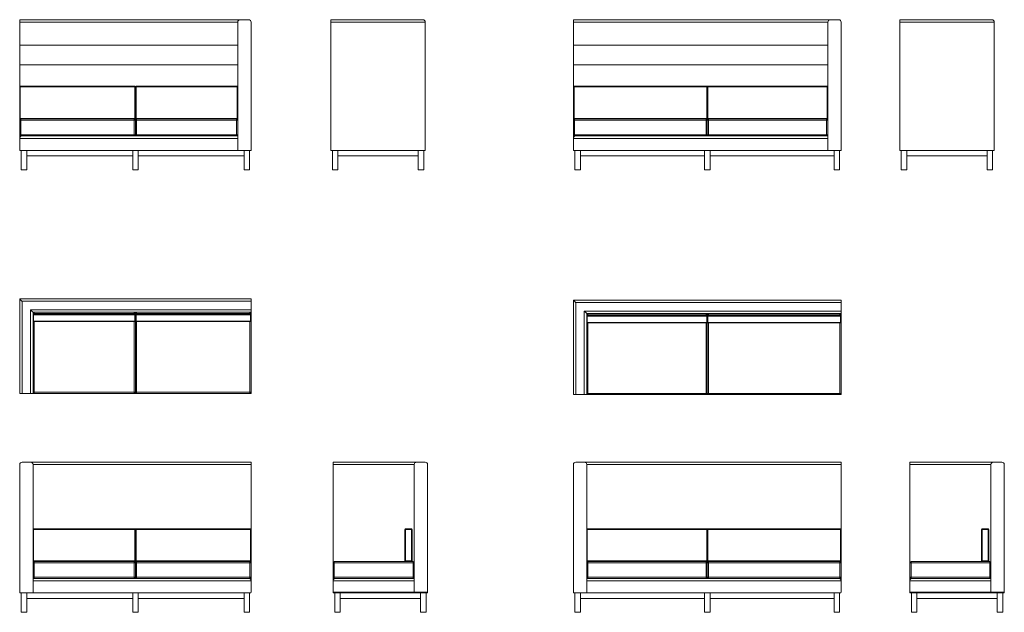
# Model space of a CAD drawing. Header units: millimetres. Extents: x 71 to 61091, y -7 to 19089.
# Tile 7 of 10: x 19212 to 27338, y 9445 to 14340. Entities that reach past the tile are written whole.
import ezdxf

# ---------------------------------------------------------------- set-up
doc = ezdxf.new("R2010")
doc.units = ezdxf.units.MM

msp = doc.modelspace()

# ---------------------------------------------------------------- linework, layer by layer
at = {"color": 7, "linetype": 'Continuous', "lineweight": 15}
for p, q in [((19211.8, 14319.8), (19211.8, 14339.8)), ((19211.8, 14339.8), (21031.8, 14339.8)), ((21011.8, 14319.8), (19211.8, 14319.8)), ((19211.8, 14128), (19211.8, 14319.8)), ((21011.8, 14319.8), (21011.8, 13259.8)), ((21031.8, 14339.8), (21101.8, 14339.8)), ((21121.8, 14319.8), (21121.8, 13259.8)), ((21779.2, 14339.8), (22539.2, 14339.8)), ((21779.2, 14319.8), (21779.2, 14339.8)), ((22559.2, 14319.8), (21779.2, 14319.8)), ((21779.2, 14319.8), (21779.2, 13259.8)), ((22559.2, 14319.8), (22559.2, 13259.8)), ((23781.7, 14319.8), (23781.7, 14339.8)), ((23781.7, 14339.8), (25901.7, 14339.8)), ((25881.7, 14319.8), (23781.7, 14319.8)), ((23781.7, 14128), (23781.7, 14319.8)), ((25881.7, 14319.8), (25881.7, 13259.8)), ((25901.7, 14339.8), (25971.7, 14339.8)), ((25991.7, 14319.8), (25991.7, 13259.8)), ((26474.9, 14339.8), (27234.9, 14339.8)), ((26474.9, 14319.8), (26474.9, 14339.8)), ((27254.9, 14319.8), (26474.9, 14319.8)), ((26474.9, 14319.8), (26474.9, 13259.8)), ((27254.9, 14319.8), (27254.9, 13259.8)), ((21011.8, 14128), (19211.8, 14128)), ((19211.8, 13967.8), (19211.8, 14128)), ((25881.7, 14128), (23781.7, 14128)), ((23781.7, 13967.8), (23781.7, 14128)), ((19211.8, 13784.8), (19211.8, 13967.8)), ((21011.8, 13967.8), (19211.8, 13967.8)), ((25881.7, 13967.8), (23781.7, 13967.8)), ((23781.7, 13784.8), (23781.7, 13967.8)), ((19211.8, 13784.8), (19216.8, 13784.8)), ((19211.8, 13524.8), (19211.8, 13784.8)), ((19216.8, 13789.8), (19216.8, 13784.8)), ((19216.8, 13789.8), (20161.8, 13789.8)), ((19216.8, 13784.8), (19216.8, 13524.8)), ((20161.8, 13784.8), (19216.8, 13784.8)), ((20161.8, 13789.8), (20161.8, 13784.8)), ((20161.8, 13784.8), (20166.8, 13784.8)), ((20161.8, 13524.8), (20161.8, 13784.8)), ((20166.8, 13524.8), (20166.8, 13784.8)), ((20166.8, 13784.8), (20171.8, 13784.8)), ((20171.8, 13784.8), (20171.8, 13789.8)), ((20171.8, 13789.8), (21006.8, 13789.8)), ((20171.8, 13784.8), (20171.8, 13524.8)), ((21006.8, 13784.8), (20171.8, 13784.8)), ((21006.8, 13784.8), (21006.8, 13789.8)), ((21006.8, 13784.8), (21011.8, 13784.8)), ((21006.8, 13524.8), (21006.8, 13784.8)), ((23781.7, 13784.8), (23786.7, 13784.8)), ((23781.7, 13524.8), (23781.7, 13784.8)), ((23786.7, 13789.8), (23786.7, 13784.8)), ((23786.7, 13789.8), (24881.7, 13789.8)), ((23786.7, 13784.8), (23786.7, 13524.8)), ((24881.7, 13784.8), (23786.7, 13784.8)), ((24881.7, 13789.8), (24881.7, 13784.8)), ((24881.7, 13784.8), (24886.7, 13784.8)), ((24881.7, 13524.8), (24881.7, 13784.8)), ((24886.7, 13524.8), (24886.7, 13784.8)), ((24886.7, 13784.8), (24891.7, 13784.8)), ((24891.7, 13784.8), (24891.7, 13789.8)), ((24891.7, 13789.8), (25876.7, 13789.8)), ((24891.7, 13784.8), (24891.7, 13524.8)), ((25876.7, 13784.8), (24891.7, 13784.8)), ((25876.7, 13784.8), (25876.7, 13789.8)), ((25876.7, 13784.8), (25881.7, 13784.8)), ((25876.7, 13524.8), (25876.7, 13784.8)), ((19211.8, 13524.8), (19216.8, 13524.8)), ((19211.8, 13519.8), (19211.8, 13524.8)), ((19216.8, 13519.8), (19211.8, 13519.8)), ((19211.8, 13519.8), (19211.8, 13509.8)), ((19221.8, 13509.8), (19211.8, 13509.8)), ((19211.8, 13389.8), (19211.8, 13509.8)), ((19216.8, 13524.8), (20161.8, 13524.8)), ((19216.8, 13524.8), (19216.8, 13519.8)), ((19221.8, 13519.8), (19216.8, 13519.8)), ((19221.8, 13509.8), (19221.8, 13519.8)), ((19221.8, 13519.8), (20156.8, 13519.8)), ((20156.8, 13509.8), (19221.8, 13509.8)), ((19221.8, 13509.8), (19221.8, 13389.8)), ((20161.8, 13519.8), (20156.8, 13519.8)), ((20156.8, 13519.8), (20156.8, 13509.8)), ((20166.8, 13509.8), (20156.8, 13509.8)), ((20156.8, 13389.8), (20156.8, 13509.8)), ((20161.8, 13524.8), (20166.8, 13524.8)), ((20161.8, 13524.8), (20161.8, 13519.8)), ((20171.8, 13519.8), (20161.8, 13519.8)), ((20166.8, 13524.8), (20171.8, 13524.8)), ((20176.8, 13509.8), (20166.8, 13509.8)), ((20166.8, 13389.8), (20166.8, 13509.8)), ((20171.8, 13524.8), (21006.8, 13524.8)), ((20171.8, 13519.8), (20171.8, 13524.8)), ((20176.8, 13519.8), (20171.8, 13519.8)), ((20176.8, 13519.8), (20176.8, 13509.8)), ((20176.8, 13519.8), (21001.8, 13519.8)), ((21001.8, 13509.8), (20176.8, 13509.8)), ((20176.8, 13509.8), (20176.8, 13389.8)), ((21006.8, 13519.8), (21001.8, 13519.8)), ((21001.8, 13519.8), (21001.8, 13509.8)), ((21001.8, 13389.8), (21001.8, 13509.8)), ((21011.8, 13509.8), (21001.8, 13509.8)), ((21006.8, 13524.8), (21011.8, 13524.8)), ((21006.8, 13519.8), (21006.8, 13524.8)), ((21011.8, 13519.8), (21006.8, 13519.8)), ((23781.7, 13524.8), (23786.7, 13524.8)), ((23781.7, 13519.8), (23781.7, 13524.8)), ((23786.7, 13519.8), (23781.7, 13519.8)), ((23781.7, 13519.8), (23781.7, 13509.8)), ((23791.7, 13509.8), (23781.7, 13509.8)), ((23781.7, 13389.8), (23781.7, 13509.8)), ((23786.7, 13524.8), (24881.7, 13524.8)), ((23786.7, 13524.8), (23786.7, 13519.8)), ((23791.7, 13519.8), (23786.7, 13519.8)), ((23791.7, 13509.8), (23791.7, 13519.8)), ((23791.7, 13519.8), (24876.7, 13519.8)), ((24876.7, 13509.8), (23791.7, 13509.8)), ((23791.7, 13509.8), (23791.7, 13389.8)), ((24881.7, 13519.8), (24876.7, 13519.8)), ((24876.7, 13519.8), (24876.7, 13509.8)), ((24886.7, 13509.8), (24876.7, 13509.8)), ((24876.7, 13389.8), (24876.7, 13509.8)), ((24881.7, 13524.8), (24886.7, 13524.8)), ((24881.7, 13524.8), (24881.7, 13519.8)), ((24891.7, 13519.8), (24881.7, 13519.8)), ((24886.7, 13524.8), (24891.7, 13524.8)), ((24896.7, 13509.8), (24886.7, 13509.8)), ((24886.7, 13389.8), (24886.7, 13509.8)), ((24891.7, 13524.8), (25876.7, 13524.8)), ((24891.7, 13519.8), (24891.7, 13524.8)), ((24896.7, 13519.8), (24891.7, 13519.8)), ((24896.7, 13519.8), (24896.7, 13509.8)), ((24896.7, 13519.8), (25871.7, 13519.8)), ((25871.7, 13509.8), (24896.7, 13509.8)), ((24896.7, 13509.8), (24896.7, 13389.8)), ((25876.7, 13519.8), (25871.7, 13519.8)), ((25871.7, 13519.8), (25871.7, 13509.8)), ((25871.7, 13389.8), (25871.7, 13509.8)), ((25881.7, 13509.8), (25871.7, 13509.8)), ((25876.7, 13524.8), (25881.7, 13524.8)), ((25876.7, 13519.8), (25876.7, 13524.8)), ((25881.7, 13519.8), (25876.7, 13519.8)), ((19221.8, 13389.8), (19211.8, 13389.8)), ((19211.8, 13389.8), (19211.8, 13359.8)), ((19211.8, 13359.8), (19211.8, 13259.8)), ((21011.8, 13359.8), (19211.8, 13359.8)), ((19221.8, 13389.8), (20156.8, 13389.8)), ((19221.8, 13379.8), (19221.8, 13389.8)), ((20156.8, 13379.8), (19221.8, 13379.8)), ((20166.8, 13389.8), (20156.8, 13389.8)), ((20156.8, 13389.8), (20156.8, 13379.8)), ((20156.8, 13379.8), (20176.8, 13379.8)), ((20176.8, 13389.8), (20166.8, 13389.8)), ((20176.8, 13389.8), (20176.8, 13379.8)), ((20176.8, 13389.8), (21001.8, 13389.8)), ((21001.8, 13379.8), (20176.8, 13379.8)), ((21001.8, 13389.8), (21001.8, 13379.8)), ((21011.8, 13389.8), (21001.8, 13389.8)), ((21001.8, 13379.8), (21011.8, 13379.8)), ((21011.8, 13359.8), (21011.8, 13259.8)), ((23791.7, 13389.8), (23781.7, 13389.8)), ((23781.7, 13389.8), (23781.7, 13359.8)), ((23781.7, 13359.8), (23781.7, 13259.8)), ((25881.7, 13359.8), (23781.7, 13359.8)), ((23791.7, 13389.8), (24876.7, 13389.8)), ((23791.7, 13379.8), (23791.7, 13389.8)), ((24876.7, 13379.8), (23791.7, 13379.8)), ((24886.7, 13389.8), (24876.7, 13389.8)), ((24876.7, 13389.8), (24876.7, 13379.8)), ((24876.7, 13379.8), (24896.7, 13379.8)), ((24896.7, 13389.8), (24886.7, 13389.8)), ((24896.7, 13389.8), (24896.7, 13379.8)), ((24896.7, 13389.8), (25871.7, 13389.8)), ((25871.7, 13379.8), (24896.7, 13379.8)), ((25871.7, 13389.8), (25871.7, 13379.8)), ((25881.7, 13389.8), (25871.7, 13389.8)), ((25871.7, 13379.8), (25881.7, 13379.8)), ((25881.7, 13359.8), (25881.7, 13259.8)), ((19211.8, 13259.8), (21011.8, 13259.8)), ((19224.8, 13259.8), (19224.8, 13099.8)), ((19269.8, 13259.8), (19269.8, 13214.8)), ((19269.8, 13259.8), (19269.8, 13099.8)), ((20144.3, 13259.8), (20144.3, 13214.8)), ((20144.3, 13259.8), (20144.3, 13099.8)), ((20189.3, 13259.8), (20189.3, 13214.8)), ((20189.3, 13259.8), (20189.3, 13099.8)), ((21011.8, 13259.8), (21121.8, 13259.8)), ((21063.8, 13259.8), (21063.8, 13214.8)), ((21063.8, 13259.8), (21063.8, 13099.8)), ((21108.8, 13259.8), (21108.8, 13099.8)), ((21779.2, 13259.8), (22559.2, 13259.8)), ((21792.2, 13259.8), (21792.2, 13099.8)), ((21837.2, 13214.8), (21837.2, 13259.8)), ((21837.2, 13259.8), (21837.2, 13099.8)), ((22501.2, 13214.8), (22501.2, 13259.8)), ((22501.2, 13259.8), (22501.2, 13099.8)), ((22546.2, 13259.8), (22546.2, 13099.8)), ((23781.7, 13259.8), (25881.7, 13259.8)), ((23794.7, 13259.8), (23794.7, 13099.8)), ((23839.7, 13259.8), (23839.7, 13214.8)), ((23839.7, 13259.8), (23839.7, 13099.8)), ((24864.2, 13259.8), (24864.2, 13214.8)), ((24864.2, 13259.8), (24864.2, 13099.8)), ((24909.2, 13259.8), (24909.2, 13214.8)), ((24909.2, 13259.8), (24909.2, 13099.8)), ((25881.7, 13259.8), (25991.7, 13259.8)), ((25933.7, 13259.8), (25933.7, 13214.8)), ((25933.7, 13259.8), (25933.7, 13099.8)), ((25978.7, 13259.8), (25978.7, 13099.8)), ((26474.9, 13259.8), (27254.9, 13259.8)), ((26487.9, 13259.8), (26487.9, 13099.8)), ((26532.9, 13214.8), (26532.9, 13259.8)), ((26532.9, 13259.8), (26532.9, 13099.8)), ((27196.9, 13214.8), (27196.9, 13259.8)), ((27196.9, 13259.8), (27196.9, 13099.8)), ((27241.9, 13259.8), (27241.9, 13099.8)), ((20144.3, 13214.8), (19269.8, 13214.8)), ((21063.8, 13214.8), (20189.3, 13214.8)), ((22501.2, 13214.8), (21837.2, 13214.8)), ((24864.2, 13214.8), (23839.7, 13214.8)), ((25933.7, 13214.8), (24909.2, 13214.8)), ((27196.9, 13214.8), (26532.9, 13214.8)), ((19224.8, 13099.8), (19269.8, 13099.8)), ((20144.3, 13099.8), (20189.3, 13099.8)), ((21063.8, 13099.8), (21108.8, 13099.8)), ((21792.2, 13099.8), (21837.2, 13099.8)), ((22501.2, 13099.8), (22546.2, 13099.8)), ((23794.7, 13099.8), (23839.7, 13099.8)), ((24864.2, 13099.8), (24909.2, 13099.8)), ((25933.7, 13099.8), (25978.7, 13099.8)), ((26487.9, 13099.8), (26532.9, 13099.8)), ((27196.9, 13099.8), (27241.9, 13099.8)), ((19211.8, 11253.8), (19211.8, 12033.8)), ((19211.8, 12033.8), (21121.8, 12033.8)), ((21121.8, 12033.8), (21121.8, 12013.8)), ((19231.8, 12013.8), (19231.8, 11253.8)), ((21121.8, 12013.8), (19231.8, 12013.8)), ((21121.8, 11943.8), (21121.8, 12013.8)), ((23781.7, 11243.1), (23781.7, 12023.1)), ((23781.7, 12023.1), (25991.7, 12023.1)), ((23801.7, 12003.1), (23801.7, 11243.1)), ((25991.7, 12003.1), (23801.7, 12003.1)), ((25991.7, 12023.1), (25991.7, 12003.1)), ((25991.7, 11933.1), (25991.7, 12003.1)), ((19301.8, 11943.8), (21121.8, 11943.8)), ((19301.8, 11253.8), (19301.8, 11943.8)), ((19321.8, 11923.8), (19321.8, 11253.8)), ((21121.8, 11923.8), (19321.8, 11923.8)), ((19321.8, 11913.8), (19331.8, 11913.8)), ((19326.8, 11900.8), (19321.8, 11900.8)), ((19326.8, 11900.8), (19326.8, 11905.8)), ((19326.8, 11905.8), (20161.8, 11905.8)), ((19326.8, 11900.8), (19326.8, 11850.8)), ((20161.8, 11900.8), (19326.8, 11900.8)), ((19331.8, 11913.8), (19331.8, 11923.8)), ((20156.8, 11913.8), (19331.8, 11913.8)), ((20156.8, 11913.8), (20156.8, 11923.8)), ((20156.8, 11913.8), (20166.8, 11913.8)), ((20161.8, 11900.8), (20161.8, 11905.8)), ((20161.8, 11850.8), (20161.8, 11900.8)), ((20161.8, 11900.8), (20166.8, 11900.8)), ((20166.8, 11913.8), (20176.8, 11913.8)), ((20166.8, 11900.8), (20166.8, 11913.8)), ((20166.8, 11900.8), (20171.8, 11900.8)), ((20166.8, 11850.8), (20166.8, 11900.8)), ((20171.8, 11900.8), (20171.8, 11905.8)), ((20171.8, 11905.8), (21116.8, 11905.8)), ((20171.8, 11900.8), (20171.8, 11850.8)), ((21116.8, 11900.8), (20171.8, 11900.8)), ((20176.8, 11913.8), (20176.8, 11923.8)), ((21111.8, 11913.8), (20176.8, 11913.8)), ((21111.8, 11913.8), (21111.8, 11923.8)), ((21111.8, 11913.8), (21121.8, 11913.8)), ((21116.8, 11900.8), (21116.8, 11905.8)), ((21116.8, 11900.8), (21121.8, 11900.8)), ((21116.8, 11850.8), (21116.8, 11900.8)), ((21121.8, 11943.8), (21121.8, 11923.8)), ((21121.8, 11923.8), (21121.8, 11913.8)), ((21121.8, 11913.8), (21121.8, 11900.8)), ((21121.8, 11900.8), (21121.8, 11850.8)), ((23871.7, 11933.1), (25991.7, 11933.1)), ((23871.7, 11243.1), (23871.7, 11933.1)), ((23891.7, 11913.1), (23891.7, 11243.1)), ((25991.7, 11913.1), (23891.7, 11913.1)), ((23891.7, 11903.1), (23901.7, 11903.1)), ((23896.7, 11890.1), (23891.7, 11890.1)), ((23896.7, 11890.1), (23896.7, 11895.1)), ((23896.7, 11895.1), (24881.7, 11895.1)), ((23896.7, 11890.1), (23896.7, 11840.1)), ((24881.7, 11890.1), (23896.7, 11890.1)), ((23901.7, 11903.1), (23901.7, 11913.1)), ((24876.7, 11903.1), (23901.7, 11903.1)), ((24876.7, 11903.1), (24876.7, 11913.1)), ((24876.7, 11903.1), (24886.7, 11903.1)), ((24881.7, 11890.1), (24881.7, 11895.1)), ((24881.7, 11840.1), (24881.7, 11890.1)), ((24881.7, 11890.1), (24886.7, 11890.1)), ((24886.7, 11903.1), (24896.7, 11903.1)), ((24886.7, 11890.1), (24886.7, 11903.1)), ((24886.7, 11890.1), (24891.7, 11890.1)), ((24886.7, 11840.1), (24886.7, 11890.1)), ((24891.7, 11890.1), (24891.7, 11895.1)), ((24891.7, 11895.1), (25986.7, 11895.1)), ((24891.7, 11890.1), (24891.7, 11840.1)), ((25986.7, 11890.1), (24891.7, 11890.1)), ((24896.7, 11903.1), (24896.7, 11913.1)), ((25981.7, 11903.1), (24896.7, 11903.1)), ((25981.7, 11903.1), (25981.7, 11913.1)), ((25981.7, 11903.1), (25991.7, 11903.1)), ((25986.7, 11890.1), (25986.7, 11895.1)), ((25986.7, 11890.1), (25991.7, 11890.1)), ((25986.7, 11840.1), (25986.7, 11890.1)), ((25991.7, 11933.1), (25991.7, 11913.1)), ((25991.7, 11913.1), (25991.7, 11903.1)), ((25991.7, 11903.1), (25991.7, 11890.1)), ((25991.7, 11890.1), (25991.7, 11840.1)), ((19321.8, 11850.8), (19326.8, 11850.8)), ((19326.8, 11850.8), (20161.8, 11850.8)), ((19326.8, 11845.8), (19326.8, 11850.8)), ((20161.8, 11845.8), (19326.8, 11845.8)), ((20166.8, 11850.8), (20161.8, 11850.8)), ((20161.8, 11845.8), (20161.8, 11850.8)), ((20171.8, 11850.8), (20166.8, 11850.8)), ((20166.8, 11263.8), (20166.8, 11850.8)), ((20171.8, 11850.8), (21116.8, 11850.8)), ((20171.8, 11845.8), (20171.8, 11850.8)), ((21116.8, 11845.8), (20171.8, 11845.8)), ((21121.8, 11850.8), (21116.8, 11850.8)), ((21116.8, 11845.8), (21116.8, 11850.8)), ((21121.8, 11850.8), (21121.8, 11263.8)), ((23891.7, 11840.1), (23896.7, 11840.1)), ((23896.7, 11840.1), (24881.7, 11840.1)), ((23896.7, 11835.1), (23896.7, 11840.1)), ((24881.7, 11835.1), (23896.7, 11835.1)), ((24886.7, 11840.1), (24881.7, 11840.1)), ((24881.7, 11835.1), (24881.7, 11840.1)), ((24891.7, 11840.1), (24886.7, 11840.1)), ((24886.7, 11253.1), (24886.7, 11840.1)), ((24891.7, 11840.1), (25986.7, 11840.1)), ((24891.7, 11835.1), (24891.7, 11840.1)), ((25986.7, 11835.1), (24891.7, 11835.1)), ((25991.7, 11840.1), (25986.7, 11840.1)), ((25986.7, 11835.1), (25986.7, 11840.1)), ((25991.7, 11840.1), (25991.7, 11253.1)), ((19231.8, 11253.8), (19211.8, 11253.8)), ((19231.8, 11253.8), (19301.8, 11253.8)), ((19321.8, 11253.8), (19301.8, 11253.8)), ((19331.8, 11263.8), (19321.8, 11263.8)), ((19331.8, 11253.8), (19321.8, 11253.8)), ((19331.8, 11263.8), (20156.8, 11263.8)), ((19331.8, 11253.8), (19331.8, 11263.8)), ((20156.8, 11253.8), (19331.8, 11253.8)), ((20166.8, 11263.8), (20156.8, 11263.8)), ((20156.8, 11253.8), (20156.8, 11263.8)), ((20176.8, 11253.8), (20156.8, 11253.8)), ((20176.8, 11263.8), (20166.8, 11263.8)), ((20176.8, 11263.8), (21111.8, 11263.8)), ((20176.8, 11253.8), (20176.8, 11263.8)), ((21111.8, 11253.8), (20176.8, 11253.8)), ((21121.8, 11263.8), (21111.8, 11263.8)), ((21111.8, 11253.8), (21111.8, 11263.8)), ((21121.8, 11253.8), (21111.8, 11253.8)), ((21121.8, 11263.8), (21121.8, 11253.8)), ((23801.7, 11243.1), (23781.7, 11243.1)), ((23801.7, 11243.1), (23871.7, 11243.1)), ((23891.7, 11243.1), (23871.7, 11243.1)), ((23901.7, 11253.1), (23891.7, 11253.1)), ((23901.7, 11243.1), (23891.7, 11243.1)), ((23901.7, 11253.1), (24876.7, 11253.1)), ((23901.7, 11243.1), (23901.7, 11253.1)), ((24876.7, 11243.1), (23901.7, 11243.1)), ((24886.7, 11253.1), (24876.7, 11253.1)), ((24876.7, 11243.1), (24876.7, 11253.1)), ((24896.7, 11243.1), (24876.7, 11243.1)), ((24896.7, 11253.1), (24886.7, 11253.1)), ((24896.7, 11253.1), (25981.7, 11253.1)), ((24896.7, 11243.1), (24896.7, 11253.1)), ((25981.7, 11243.1), (24896.7, 11243.1)), ((25991.7, 11253.1), (25981.7, 11253.1)), ((25981.7, 11243.1), (25981.7, 11253.1)), ((25991.7, 11243.1), (25981.7, 11243.1)), ((25991.7, 11253.1), (25991.7, 11243.1)), ((19211.8, 10665.2), (19211.8, 9611.2)), ((19231.8, 10685.2), (19301.8, 10685.2)), ((19301.8, 10685.2), (21121.8, 10685.2)), ((19321.8, 10665.2), (19321.8, 9605.2)), ((21121.8, 10665.2), (19321.8, 10665.2)), ((21121.8, 10685.2), (21121.8, 10665.2)), ((21121.8, 10665.2), (21121.8, 10130.2)), ((21798.5, 10665.2), (21798.5, 10685.2)), ((21798.5, 10685.2), (22488.5, 10685.2)), ((21798.5, 10665.2), (21798.5, 9855.2)), ((22468.5, 10665.2), (21798.5, 10665.2)), ((22468.5, 10665.2), (22468.5, 9611.2)), ((22488.5, 10685.2), (22558.5, 10685.2)), ((22578.5, 10665.2), (22578.5, 9611.2)), ((23781.7, 10665.2), (23781.7, 9611.2)), ((23801.7, 10685.2), (23871.7, 10685.2)), ((23871.7, 10685.2), (25991.7, 10685.2)), ((23891.7, 10665.2), (23891.7, 9605.2)), ((25991.7, 10665.2), (23891.7, 10665.2)), ((25991.7, 10685.2), (25991.7, 10665.2)), ((25991.7, 10665.2), (25991.7, 10130.2)), ((26558.2, 10665.2), (26558.2, 10685.2)), ((26558.2, 10685.2), (27248.2, 10685.2)), ((26558.2, 10665.2), (26558.2, 9855.2)), ((27228.2, 10665.2), (26558.2, 10665.2)), ((27228.2, 10665.2), (27228.2, 9611.2)), ((27248.2, 10685.2), (27318.2, 10685.2)), ((27338.2, 10665.2), (27338.2, 9611.2)), ((19321.8, 10130.2), (19326.8, 10130.2)), ((19326.8, 10130.2), (19326.8, 10135.2)), ((19326.8, 10135.2), (20161.8, 10135.2)), ((19326.8, 10130.2), (19326.8, 9870.2)), ((20161.8, 10130.2), (19326.8, 10130.2)), ((20161.8, 10130.2), (20161.8, 10135.2)), ((20161.8, 9870.2), (20161.8, 10130.2)), ((20161.8, 10130.2), (20166.8, 10130.2)), ((20171.8, 10130.2), (20166.8, 10130.2)), ((20166.8, 9870.2), (20166.8, 10130.2)), ((20171.8, 10130.2), (20171.8, 10135.2)), ((20171.8, 10135.2), (21116.8, 10135.2)), ((21116.8, 10130.2), (20171.8, 10130.2)), ((20171.8, 10130.2), (20171.8, 9870.2)), ((21116.8, 10130.2), (21116.8, 10135.2)), ((21121.8, 10130.2), (21116.8, 10130.2)), ((21116.8, 9870.2), (21116.8, 10130.2)), ((21121.8, 10130.2), (21121.8, 9870.2)), ((22395.5, 10130.2), (22390.5, 10130.2)), ((22390.5, 9870.2), (22390.5, 10130.2)), ((22395.5, 10135.2), (22445.5, 10135.2)), ((22395.5, 10130.2), (22395.5, 10135.2)), ((22445.5, 10130.2), (22395.5, 10130.2)), ((22395.5, 10130.2), (22395.5, 9870.2)), ((22445.5, 10135.2), (22445.5, 10130.2)), ((22445.5, 9870.2), (22445.5, 10130.2)), ((22450.5, 10130.2), (22445.5, 10130.2)), ((22450.5, 10130.2), (22450.5, 9870.2)), ((23891.7, 10130.2), (23896.7, 10130.2)), ((23896.7, 10130.2), (23896.7, 10135.2)), ((23896.7, 10135.2), (24881.7, 10135.2)), ((23896.7, 10130.2), (23896.7, 9870.2)), ((24881.7, 10130.2), (23896.7, 10130.2)), ((24881.7, 10130.2), (24881.7, 10135.2)), ((24881.7, 9870.2), (24881.7, 10130.2)), ((24881.7, 10130.2), (24886.7, 10130.2)), ((24891.7, 10130.2), (24886.7, 10130.2)), ((24886.7, 9870.2), (24886.7, 10130.2)), ((24891.7, 10130.2), (24891.7, 10135.2)), ((24891.7, 10135.2), (25986.7, 10135.2)), ((25986.7, 10130.2), (24891.7, 10130.2)), ((24891.7, 10130.2), (24891.7, 9870.2)), ((25986.7, 10130.2), (25986.7, 10135.2)), ((25991.7, 10130.2), (25986.7, 10130.2)), ((25986.7, 9870.2), (25986.7, 10130.2)), ((25991.7, 10130.2), (25991.7, 9870.2)), ((27155.2, 10130.2), (27150.2, 10130.2)), ((27150.2, 9870.2), (27150.2, 10130.2)), ((27155.2, 10135.2), (27205.2, 10135.2)), ((27155.2, 10130.2), (27155.2, 10135.2)), ((27205.2, 10130.2), (27155.2, 10130.2)), ((27155.2, 10130.2), (27155.2, 9870.2)), ((27205.2, 10135.2), (27205.2, 10130.2)), ((27205.2, 9870.2), (27205.2, 10130.2)), ((27210.2, 10130.2), (27205.2, 10130.2)), ((27210.2, 10130.2), (27210.2, 9870.2)), ((19321.8, 9870.2), (19326.8, 9870.2)), ((19331.8, 9855.2), (19321.8, 9855.2)), ((19326.8, 9870.2), (20161.8, 9870.2)), ((19326.8, 9865.2), (19326.8, 9870.2)), ((19331.8, 9865.2), (19326.8, 9865.2)), ((19331.8, 9855.2), (19331.8, 9865.2)), ((19331.8, 9865.2), (20156.8, 9865.2)), ((20156.8, 9855.2), (19331.8, 9855.2)), ((19331.8, 9855.2), (19331.8, 9735.2)), ((20161.8, 9865.2), (20156.8, 9865.2)), ((20156.8, 9855.2), (20156.8, 9865.2)), ((20156.8, 9735.2), (20156.8, 9855.2)), ((20166.8, 9855.2), (20156.8, 9855.2)), ((20161.8, 9870.2), (20166.8, 9870.2)), ((20161.8, 9865.2), (20161.8, 9870.2)), ((20171.8, 9870.2), (20166.8, 9870.2)), ((20166.8, 9735.2), (20166.8, 9855.2)), ((20176.8, 9855.2), (20166.8, 9855.2)), ((20171.8, 9870.2), (21116.8, 9870.2)), ((20171.8, 9865.2), (20171.8, 9870.2)), ((20176.8, 9865.2), (20171.8, 9865.2)), ((20176.8, 9855.2), (20176.8, 9865.2)), ((20176.8, 9865.2), (21111.8, 9865.2)), ((21111.8, 9855.2), (20176.8, 9855.2)), ((20176.8, 9855.2), (20176.8, 9735.2)), ((21116.8, 9865.2), (21111.8, 9865.2)), ((21111.8, 9855.2), (21111.8, 9865.2)), ((21111.8, 9735.2), (21111.8, 9855.2)), ((21121.8, 9855.2), (21111.8, 9855.2)), ((21121.8, 9870.2), (21116.8, 9870.2)), ((21116.8, 9865.2), (21116.8, 9870.2)), ((21121.8, 9870.2), (21121.8, 9855.2)), ((21121.8, 9855.2), (21121.8, 9735.2)), ((21798.5, 9735.2), (21798.5, 9855.2)), ((21808.5, 9855.2), (21798.5, 9855.2)), ((21808.5, 9855.2), (21808.5, 9865.2)), ((21808.5, 9865.2), (22395.5, 9865.2)), ((21808.5, 9855.2), (21808.5, 9735.2)), ((22458.5, 9855.2), (21808.5, 9855.2)), ((22395.5, 9870.2), (22390.5, 9870.2)), ((22395.5, 9865.2), (22395.5, 9870.2)), ((22395.5, 9870.2), (22445.5, 9870.2)), ((22445.5, 9865.2), (22395.5, 9865.2)), ((22445.5, 9870.2), (22445.5, 9865.2)), ((22450.5, 9870.2), (22445.5, 9870.2)), ((22445.5, 9865.2), (22458.5, 9865.2)), ((22458.5, 9865.2), (22458.5, 9855.2)), ((22468.5, 9855.2), (22458.5, 9855.2)), ((22458.5, 9735.2), (22458.5, 9855.2)), ((23891.7, 9870.2), (23896.7, 9870.2)), ((23901.7, 9855.2), (23891.7, 9855.2)), ((23896.7, 9870.2), (24881.7, 9870.2)), ((23896.7, 9865.2), (23896.7, 9870.2)), ((23901.7, 9865.2), (23896.7, 9865.2)), ((23901.7, 9855.2), (23901.7, 9865.2)), ((23901.7, 9865.2), (24876.7, 9865.2)), ((24876.7, 9855.2), (23901.7, 9855.2)), ((23901.7, 9855.2), (23901.7, 9735.2)), ((24881.7, 9865.2), (24876.7, 9865.2)), ((24876.7, 9855.2), (24876.7, 9865.2)), ((24876.7, 9735.2), (24876.7, 9855.2)), ((24886.7, 9855.2), (24876.7, 9855.2)), ((24881.7, 9870.2), (24886.7, 9870.2)), ((24881.7, 9865.2), (24881.7, 9870.2)), ((24891.7, 9870.2), (24886.7, 9870.2)), ((24886.7, 9735.2), (24886.7, 9855.2)), ((24896.7, 9855.2), (24886.7, 9855.2)), ((24891.7, 9870.2), (25986.7, 9870.2)), ((24891.7, 9865.2), (24891.7, 9870.2)), ((24896.7, 9865.2), (24891.7, 9865.2)), ((24896.7, 9855.2), (24896.7, 9865.2)), ((24896.7, 9865.2), (25981.7, 9865.2)), ((25981.7, 9855.2), (24896.7, 9855.2)), ((24896.7, 9855.2), (24896.7, 9735.2)), ((25986.7, 9865.2), (25981.7, 9865.2)), ((25981.7, 9855.2), (25981.7, 9865.2)), ((25981.7, 9735.2), (25981.7, 9855.2)), ((25991.7, 9855.2), (25981.7, 9855.2)), ((25991.7, 9870.2), (25986.7, 9870.2)), ((25986.7, 9865.2), (25986.7, 9870.2)), ((25991.7, 9870.2), (25991.7, 9855.2)), ((25991.7, 9855.2), (25991.7, 9735.2)), ((26558.2, 9735.2), (26558.2, 9855.2)), ((26568.2, 9855.2), (26558.2, 9855.2)), ((26568.2, 9855.2), (26568.2, 9865.2)), ((26568.2, 9865.2), (27155.2, 9865.2)), ((26568.2, 9855.2), (26568.2, 9735.2)), ((27218.2, 9855.2), (26568.2, 9855.2)), ((27155.2, 9870.2), (27150.2, 9870.2)), ((27155.2, 9865.2), (27155.2, 9870.2)), ((27155.2, 9870.2), (27205.2, 9870.2)), ((27205.2, 9865.2), (27155.2, 9865.2)), ((27210.2, 9870.2), (27205.2, 9870.2)), ((27205.2, 9870.2), (27205.2, 9865.2)), ((27205.2, 9865.2), (27218.2, 9865.2)), ((27218.2, 9865.2), (27218.2, 9855.2)), ((27218.2, 9735.2), (27218.2, 9855.2)), ((27228.2, 9855.2), (27218.2, 9855.2)), ((19331.8, 9735.2), (19321.8, 9735.2)), ((19321.8, 9725.2), (19331.8, 9725.2)), ((21121.8, 9705.2), (19321.8, 9705.2)), ((19321.8, 9705.2), (19321.8, 9605.2)), ((19331.8, 9725.2), (19331.8, 9735.2)), ((19331.8, 9735.2), (20156.8, 9735.2)), ((20156.8, 9725.2), (19331.8, 9725.2)), ((20166.8, 9735.2), (20156.8, 9735.2)), ((20156.8, 9725.2), (20156.8, 9735.2)), ((20156.8, 9725.2), (20176.8, 9725.2)), ((20176.8, 9735.2), (20166.8, 9735.2)), ((20176.8, 9735.2), (21111.8, 9735.2)), ((20176.8, 9725.2), (20176.8, 9735.2)), ((21111.8, 9725.2), (20176.8, 9725.2)), ((21121.8, 9735.2), (21111.8, 9735.2)), ((21111.8, 9725.2), (21111.8, 9735.2)), ((21121.8, 9735.2), (21121.8, 9705.2)), ((21121.8, 9705.2), (21121.8, 9611.2)), ((21808.5, 9735.2), (21798.5, 9735.2)), ((21798.5, 9735.2), (21798.5, 9705.2)), ((22468.5, 9705.2), (21798.5, 9705.2)), ((21798.5, 9705.2), (21798.5, 9611.2)), ((21808.5, 9735.2), (22458.5, 9735.2)), ((21808.5, 9725.2), (21808.5, 9735.2)), ((22458.5, 9725.2), (21808.5, 9725.2)), ((22468.5, 9735.2), (22458.5, 9735.2)), ((22458.5, 9735.2), (22458.5, 9725.2)), ((22458.5, 9725.2), (22468.5, 9725.2)), ((22468.5, 9705.2), (22468.5, 9611.2)), ((23901.7, 9735.2), (23891.7, 9735.2)), ((23891.7, 9725.2), (23901.7, 9725.2)), ((25991.7, 9705.2), (23891.7, 9705.2)), ((23891.7, 9705.2), (23891.7, 9605.2)), ((23901.7, 9725.2), (23901.7, 9735.2)), ((23901.7, 9735.2), (24876.7, 9735.2)), ((24876.7, 9725.2), (23901.7, 9725.2)), ((24886.7, 9735.2), (24876.7, 9735.2)), ((24876.7, 9725.2), (24876.7, 9735.2)), ((24876.7, 9725.2), (24896.7, 9725.2)), ((24896.7, 9735.2), (24886.7, 9735.2)), ((24896.7, 9725.2), (24896.7, 9735.2)), ((24896.7, 9735.2), (25981.7, 9735.2)), ((25981.7, 9725.2), (24896.7, 9725.2)), ((25981.7, 9725.2), (25981.7, 9735.2)), ((25991.7, 9735.2), (25981.7, 9735.2)), ((25991.7, 9735.2), (25991.7, 9705.2)), ((25991.7, 9705.2), (25991.7, 9611.2)), ((26568.2, 9735.2), (26558.2, 9735.2)), ((26558.2, 9735.2), (26558.2, 9705.2)), ((27228.2, 9705.2), (26558.2, 9705.2)), ((26558.2, 9705.2), (26558.2, 9611.2)), ((26568.2, 9735.2), (27218.2, 9735.2)), ((26568.2, 9725.2), (26568.2, 9735.2)), ((27218.2, 9725.2), (26568.2, 9725.2)), ((27228.2, 9735.2), (27218.2, 9735.2)), ((27218.2, 9735.2), (27218.2, 9725.2)), ((27218.2, 9725.2), (27228.2, 9725.2)), ((27228.2, 9705.2), (27228.2, 9611.2)), ((19217.8, 9605.2), (19321.8, 9605.2)), ((19224.8, 9605.2), (19224.8, 9445.2)), ((19269.8, 9605.2), (19269.8, 9560.2)), ((19269.8, 9605.2), (19269.8, 9445.2)), ((19321.8, 9605.2), (21115.8, 9605.2)), ((20144.3, 9605.2), (20144.3, 9560.2)), ((20144.3, 9605.2), (20144.3, 9445.2)), ((20189.3, 9605.2), (20189.3, 9560.2)), ((20189.3, 9605.2), (20189.3, 9445.2)), ((21063.8, 9605.2), (21063.8, 9560.2)), ((21063.8, 9605.2), (21063.8, 9445.2)), ((21108.8, 9605.2), (21108.8, 9445.2)), ((21798.5, 9611.2), (22468.5, 9611.2)), ((21798.5, 9605.2), (21798.5, 9611.2)), ((22468.5, 9605.2), (21798.5, 9605.2)), ((21811.5, 9605.2), (21811.5, 9445.2)), ((21856.5, 9560.2), (21856.5, 9605.2)), ((21856.5, 9605.2), (21856.5, 9445.2)), ((22468.5, 9611.2), (22468.5, 9605.2)), ((22468.5, 9611.2), (22578.5, 9611.2)), ((22572.5, 9605.2), (22468.5, 9605.2)), ((22520.5, 9560.2), (22520.5, 9605.2)), ((22520.5, 9605.2), (22520.5, 9445.2)), ((22565.5, 9605.2), (22565.5, 9445.2)), ((23787.7, 9605.2), (23891.7, 9605.2)), ((23794.7, 9605.2), (23794.7, 9445.2)), ((23839.7, 9605.2), (23839.7, 9560.2)), ((23839.7, 9605.2), (23839.7, 9445.2)), ((23891.7, 9605.2), (25985.7, 9605.2)), ((24864.2, 9605.2), (24864.2, 9560.2)), ((24864.2, 9605.2), (24864.2, 9445.2)), ((24909.2, 9605.2), (24909.2, 9560.2)), ((24909.2, 9605.2), (24909.2, 9445.2)), ((25933.7, 9605.2), (25933.7, 9560.2)), ((25933.7, 9605.2), (25933.7, 9445.2)), ((25978.7, 9605.2), (25978.7, 9445.2)), ((26558.2, 9611.2), (27228.2, 9611.2)), ((26558.2, 9605.2), (26558.2, 9611.2)), ((27228.2, 9605.2), (26558.2, 9605.2)), ((26571.2, 9605.2), (26571.2, 9445.2)), ((26616.2, 9560.2), (26616.2, 9605.2)), ((26616.2, 9605.2), (26616.2, 9445.2)), ((27228.2, 9611.2), (27228.2, 9605.2)), ((27228.2, 9611.2), (27338.2, 9611.2)), ((27332.2, 9605.2), (27228.2, 9605.2)), ((27280.2, 9560.2), (27280.2, 9605.2)), ((27280.2, 9605.2), (27280.2, 9445.2)), ((27325.2, 9605.2), (27325.2, 9445.2)), ((20144.3, 9560.2), (19269.8, 9560.2)), ((21063.8, 9560.2), (20189.3, 9560.2)), ((22520.5, 9560.2), (21856.5, 9560.2)), ((24864.2, 9560.2), (23839.7, 9560.2)), ((25933.7, 9560.2), (24909.2, 9560.2)), ((27280.2, 9560.2), (26616.2, 9560.2)), ((19224.8, 9445.2), (19269.8, 9445.2)), ((20144.3, 9445.2), (20189.3, 9445.2)), ((21063.8, 9445.2), (21108.8, 9445.2)), ((21811.5, 9445.2), (21856.5, 9445.2)), ((22520.5, 9445.2), (22565.5, 9445.2)), ((23794.7, 9445.2), (23839.7, 9445.2)), ((24864.2, 9445.2), (24909.2, 9445.2)), ((25933.7, 9445.2), (25978.7, 9445.2)), ((26571.2, 9445.2), (26616.2, 9445.2)), ((27280.2, 9445.2), (27325.2, 9445.2))]:
    msp.add_line(p, q, dxfattribs=at)
at = {"color": 8, "linetype": 'Continuous', "lineweight": 15}
for p, q in [((19331.8, 11913.8), (19331.8, 11905.8)), ((20156.8, 11905.8), (20156.8, 11913.8)), ((20176.8, 11913.8), (20176.8, 11905.8)), ((21111.8, 11905.8), (21111.8, 11913.8)), ((23901.7, 11903.1), (23901.7, 11895.1)), ((24876.7, 11895.1), (24876.7, 11903.1)), ((24896.7, 11903.1), (24896.7, 11895.1)), ((25981.7, 11895.1), (25981.7, 11903.1)), ((19331.8, 11845.8), (19331.8, 11263.8)), ((20156.8, 11263.8), (20156.8, 11845.8)), ((20176.8, 11845.8), (20176.8, 11263.8)), ((21111.8, 11263.8), (21111.8, 11845.8)), ((23901.7, 11835.1), (23901.7, 11253.1)), ((24876.7, 11253.1), (24876.7, 11835.1)), ((24896.7, 11835.1), (24896.7, 11253.1)), ((25981.7, 11253.1), (25981.7, 11835.1))]:
    msp.add_line(p, q, dxfattribs=at)
at = {"color": 7, "linetype": 'Continuous', "lineweight": 15, "flags": 128}
for points in [[(19211.8, 12033.8), (19211.9, 12033.7), (19212.3, 12033.3), (19212.9, 12032.7), (19213.8, 12031.8), (19214.9, 12030.7), (19216.1, 12029.4), (19217.6, 12027.9), (19219.3, 12026.3), (19221.1, 12024.4), (19223.1, 12022.5), (19225.2, 12020.4), (19227.3, 12018.2), (19229.5, 12016), (19231.8, 12013.8)], [(23781.7, 12023.1), (23781.8, 12023), (23782.2, 12022.6), (23782.8, 12022), (23783.6, 12021.1), (23784.7, 12020), (23786, 12018.7), (23787.5, 12017.2), (23789.2, 12015.6), (23791, 12013.7), (23793, 12011.8), (23795.1, 12009.7), (23797.2, 12007.6), (23799.4, 12005.3), (23801.7, 12003.1)], [(19321.8, 11923.8), (19321.7, 11923.9), (19321.3, 11924.3), (19320.7, 11924.9), (19319.8, 11925.8), (19318.7, 11926.9), (19317.4, 11928.2), (19315.9, 11929.7), (19314.3, 11931.3), (19312.4, 11933.2), (19310.5, 11935.1), (19308.4, 11937.2), (19306.2, 11939.3), (19304, 11941.6), (19301.8, 11943.8)], [(23891.7, 11913.1), (23891.5, 11913.2), (23891.2, 11913.6), (23890.5, 11914.2), (23889.7, 11915.1), (23888.6, 11916.2), (23887.3, 11917.5), (23885.8, 11919), (23884.1, 11920.6), (23882.3, 11922.5), (23880.3, 11924.4), (23878.3, 11926.5), (23876.1, 11928.7), (23873.9, 11930.9), (23871.7, 11933.1)], [(21121.8, 11253.8), (21121.7, 11253.9), (21121.3, 11254.3), (21120.7, 11254.9), (21119.8, 11255.8), (21118.9, 11256.7)], [(25991.7, 11243.1), (25991.5, 11243.2), (25991.2, 11243.6), (25990.5, 11244.2), (25989.7, 11245.1), (25988.7, 11246)]]:
    msp.add_lwpolyline(points, dxfattribs=at)
at = {"color": 7, "linetype": 'Continuous', "lineweight": 15}
for centre, radius, start, end in [((21031.8, 14319.8), 20, 90, 180), ((21101.8, 14319.8), 20, 0, 90), ((22539.2, 14319.8), 20, 0, 90), ((25901.7, 14319.8), 20, 90, 180), ((25971.7, 14319.8), 20, 0, 90), ((27234.9, 14319.8), 20, 0, 90), ((19216.8, 13784.8), 5, 90, 180), ((20161.8, 13784.8), 5, 0, 90), ((20171.8, 13784.8), 5, 90, 180), ((21006.8, 13784.8), 5, 0, 90), ((23786.7, 13784.8), 5, 90, 180), ((24881.7, 13784.8), 5, 0, 90), ((24891.7, 13784.8), 5, 90, 180), ((25876.7, 13784.8), 5, 0, 90), ((19216.8, 13524.8), 5, 180, 270), ((19221.8, 13509.8), 10, 90, 180), ((20156.8, 13509.8), 10, 0, 90), ((20161.8, 13524.8), 5, 270, 0), ((20171.8, 13524.8), 5, 180, 270), ((20176.8, 13509.8), 10, 90, 180), ((21001.8, 13509.8), 10, 0, 90), ((21006.8, 13524.8), 5, 270, 0), ((23786.7, 13524.8), 5, 180, 270), ((23791.7, 13509.8), 10, 90, 180), ((24876.7, 13509.8), 10, 0, 90), ((24881.7, 13524.8), 5, 270, 0), ((24891.7, 13524.8), 5, 180, 270), ((24896.7, 13509.8), 10, 90, 180), ((25871.7, 13509.8), 10, 0, 90), ((25876.7, 13524.8), 5, 270, 0), ((19221.8, 13389.8), 10, 180, 270), ((19231.8, 13359.8), 20, 90, 180), ((20156.8, 13389.8), 10, 270, 0), ((20176.8, 13389.8), 10, 180, 270), ((21001.8, 13389.8), 10, 270, 0), ((23791.7, 13389.8), 10, 180, 270), ((23801.7, 13359.8), 20, 90, 180), ((24876.7, 13389.8), 10, 270, 0), ((24896.7, 13389.8), 10, 180, 270), ((25871.7, 13389.8), 10, 270, 0), ((19331.8, 11913.8), 10, 90, 180), ((19326.8, 11900.8), 5, 90, 180), ((20156.8, 11913.8), 10, 0, 90), ((20161.8, 11900.8), 5, 0, 90), ((20176.8, 11913.8), 10, 90, 180), ((20171.8, 11900.8), 5, 90, 180), ((21111.8, 11913.8), 10, 0, 90), ((21116.8, 11900.8), 5, 0, 90), ((23901.7, 11903.1), 10, 90, 180), ((23896.7, 11890.1), 5, 90, 180), ((24876.7, 11903.1), 10, 0, 90), ((24881.7, 11890.1), 5, 0, 90), ((24896.7, 11903.1), 10, 90, 180), ((24891.7, 11890.1), 5, 90, 180), ((25981.7, 11903.1), 10, 0, 90), ((25986.7, 11890.1), 5, 0, 90), ((19326.8, 11850.8), 5, 180, 270), ((20161.8, 11850.8), 5, 270, 0), ((20171.8, 11850.8), 5, 180, 270), ((21116.8, 11850.8), 5, 270, 0), ((23896.7, 11840.1), 5, 180, 270), ((24881.7, 11840.1), 5, 270, 0), ((24891.7, 11840.1), 5, 180, 270), ((25986.7, 11840.1), 5, 270, 0), ((19331.8, 11263.8), 10, 180, 270), ((20156.8, 11263.8), 10, 270, 0), ((20176.8, 11263.8), 10, 180, 270), ((21111.8, 11263.8), 10, 270, 0), ((23901.7, 11253.1), 10, 180, 270), ((24876.7, 11253.1), 10, 270, 0), ((24896.7, 11253.1), 10, 180, 270), ((25981.7, 11253.1), 10, 270, 0), ((19231.8, 10665.2), 20, 90, 180), ((19301.8, 10665.2), 20, 0, 90), ((22488.5, 10665.2), 20, 90, 180), ((22558.5, 10665.2), 20, 0, 90), ((23801.7, 10665.2), 20, 90, 180), ((23871.7, 10665.2), 20, 0, 90), ((27248.2, 10665.2), 20, 90, 180), ((27318.2, 10665.2), 20, 0, 90), ((19326.8, 10130.2), 5, 90, 180), ((20161.8, 10130.2), 5, 0, 90), ((20171.8, 10130.2), 5, 90, 180), ((21116.8, 10130.2), 5, 0, 90), ((22395.5, 10130.2), 5, 90, 180), ((22445.5, 10130.2), 5, 0, 90), ((23896.7, 10130.2), 5, 90, 180), ((24881.7, 10130.2), 5, 0, 90), ((24891.7, 10130.2), 5, 90, 180), ((25986.7, 10130.2), 5, 0, 90), ((27155.2, 10130.2), 5, 90, 180), ((27205.2, 10130.2), 5, 0, 90), ((19326.8, 9870.2), 5, 180, 270), ((19331.8, 9855.2), 10, 90, 180), ((20156.8, 9855.2), 10, 0, 90), ((20161.8, 9870.2), 5, 270, 0), ((20171.8, 9870.2), 5, 180, 270), ((20176.8, 9855.2), 10, 90, 180), ((21111.8, 9855.2), 10, 0, 90), ((21116.8, 9870.2), 5, 270, 0), ((21808.5, 9855.2), 10, 90, 180), ((22395.5, 9870.2), 5, 180, 270), ((22445.5, 9870.2), 5, 270, 0), ((22458.5, 9855.2), 10, 0, 90), ((23896.7, 9870.2), 5, 180, 270), ((23901.7, 9855.2), 10, 90, 180), ((24876.7, 9855.2), 10, 0, 90), ((24881.7, 9870.2), 5, 270, 0), ((24891.7, 9870.2), 5, 180, 270), ((24896.7, 9855.2), 10, 90, 180), ((25981.7, 9855.2), 10, 0, 90), ((25986.7, 9870.2), 5, 270, 0), ((26568.2, 9855.2), 10, 90, 180), ((27155.2, 9870.2), 5, 180, 270), ((27205.2, 9870.2), 5, 270, 0), ((27218.2, 9855.2), 10, 0, 90), ((19331.8, 9735.2), 10, 180, 270), ((20156.8, 9735.2), 10, 270, 0), ((20176.8, 9735.2), 10, 180, 270), ((21101.8, 9705.2), 20, 0, 90), ((21111.8, 9735.2), 10, 270, 0), ((21808.5, 9735.2), 10, 180, 270), ((21818.5, 9705.2), 20, 90, 180), ((22458.5, 9735.2), 10, 270, 0), ((23901.7, 9735.2), 10, 180, 270), ((24876.7, 9735.2), 10, 270, 0), ((24896.7, 9735.2), 10, 180, 270), ((25971.7, 9705.2), 20, 0, 90), ((25981.7, 9735.2), 10, 270, 0), ((26568.2, 9735.2), 10, 180, 270), ((26578.2, 9705.2), 20, 90, 180), ((27218.2, 9735.2), 10, 270, 0), ((19217.8, 9611.2), 6, 180, 270), ((21115.8, 9611.2), 6, 270, 0), ((22572.5, 9611.2), 6, 270, 0), ((23787.7, 9611.2), 6, 180, 270), ((25985.7, 9611.2), 6, 270, 0), ((27332.2, 9611.2), 6, 270, 0)]:
    msp.add_arc(centre, radius, start, end, dxfattribs=at)

doc.saveas('drawing.dxf')
